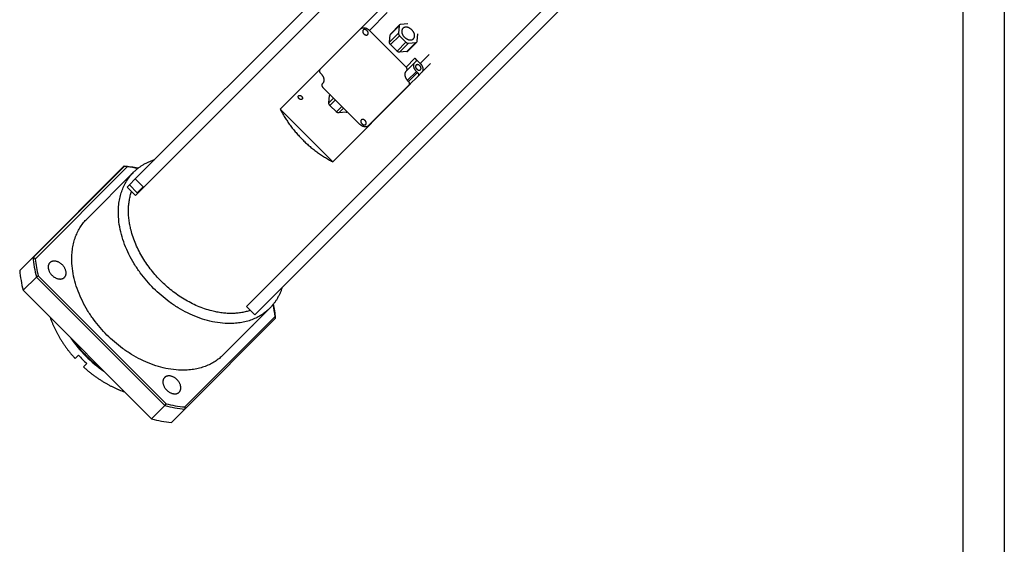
# Model space of a CAD drawing. Extents: x 52767 to 54452, y 14094 to 15292.
# Tile 7 of 8: x 54116 to 54449, y 14877 to 15055. Entities that reach past the tile are written whole.
import ezdxf

# ---------------------------------------------------------------- set-up
doc = ezdxf.new("R2010")
doc.units = 0
doc.header["$LTSCALE"] = 25.4
doc.linetypes.add('DASHEDBIDOT', pattern=[12.4, 3, -3, 0.2, -3, 0.2, -3])
doc.layers.get('0').update_dxf_attribs({"linetype": 'CONTINUOUS'})
doc.layers.add('Layer0000', color=7, linetype='CONTINUOUS', lineweight=25)

# ---------------------------------------------------------------- blocks, each defined once
blk = doc.blocks.new('ata-Border-A1-002')
at = {"color": 253, "ltscale": 0.5}
blk.add_line((841, 594), (841, 0), dxfattribs=at)
blk.add_line((834, 585), (834, 9))

msp = doc.modelspace()

# ---------------------------------------------------------------- linework, layer by layer
at = {"layer": 'Layer0000', "color": 7, "linetype": 'Continuous', "lineweight": 25}
for p, q in [((54155.4469963, 15000.7864466), (54265.4469963, 15110.7864466)), ((54155.5254235, 14995.2080195), (54272.5254235, 15112.2080195)), ((54310.0020829, 15074.7313601), (54193.0020829, 14957.7313601)), ((54312.83051, 15071.902933), (54195.83051, 14954.902933)), ((54237.5499184, 15057.4335246), (54231.5499184, 15051.4335246)), ((54217.7999184, 15037.6835246), (54231.5499184, 15051.4335246)), ((54234.5676854, 15050.9157576), (54246.942054, 15038.541389)), ((54241.7429391, 15049.7405038), (54244.7429391, 15052.7405038)), ((54244.5876735, 15052.3957695), (54244.3417231, 15049.9611119)), ((54247.5223311, 15053.1417199), (54245.0876735, 15052.8957695)), ((54230.6413944, 15050.5920486), (54204.3913944, 15024.3420486)), ((54230.6640283, 15050.5476344), (54230.6413944, 15050.5920486)), ((54241.3417231, 15046.9611119), (54241.5876735, 15049.3957695)), ((54244.7040956, 15049.0987395), (54246.8928028, 15046.9100322)), ((54250.6898328, 15047.2936101), (54250.9357832, 15049.7282677)), ((54243.8928028, 15043.9100322), (54241.7040956, 15046.0987395)), ((54247.5345672, 15043.9488758), (54250.5345672, 15046.9488758)), ((54247.7551752, 15046.5476598), (54250.1898328, 15046.7936101)), ((54247.1898328, 15043.7936101), (54244.7551752, 15043.5476598)), ((54249.942054, 15041.541389), (54251.709821, 15039.773622)), ((54250.1491608, 15040.3342822), (54247.1491608, 15037.3342822)), ((54252.2275879, 15036.7558551), (54255.2275879, 15039.7558551)), ((54218.0070252, 15036.4764178), (54218.3605786, 15036.1228644)), ((54246.8991608, 15037.0842822), (54247.1491608, 15037.3342822)), ((54250.9775879, 15035.5058551), (54247.9775879, 15032.5058551)), ((54250.7704812, 15036.7129618), (54250.4169278, 15037.0665152)), ((54252.2275879, 15036.7558551), (54250.9775879, 15035.5058551)), ((54218.8783455, 15033.1050975), (54218.6283455, 15032.8550975)), ((54231.209821, 15019.273622), (54218.8354523, 15031.6479907)), ((54222.1361119, 15006.5973311), (54248.3861119, 15032.8473311)), ((54247.9775879, 15032.5058551), (54234.2275879, 15018.7558551)), ((54247.7704812, 15033.7129618), (54247.4169278, 15034.0665152)), ((54248.3861119, 15032.8473311), (54248.3416978, 15032.8699649)), ((54220.8417231, 15026.4611119), (54221.0876735, 15028.8957695)), ((54222.1361119, 15006.5973311), (54204.3913944, 15024.3420486)), ((54223.3928028, 15023.4100322), (54221.2040956, 15025.5987395)), ((54226.6898328, 15023.2936101), (54224.2551752, 15023.0476598)), ((54151.6036688, 15005.0748471), (54120.9085959, 14974.3797742)), ((54151.754762, 15005.0188335), (54121.1111384, 14974.3752099)), ((54152.7564633, 15004.813428), (54121.6694896, 14973.7264543)), ((54139.1577828, 14987.3256602), (54154.9077828, 15003.0756602)), ((54152.6969963, 14998.0364466), (54153.4469963, 14998.7864466)), ((54152.6969963, 14998.0364466), (54155.5254235, 14995.2080195)), ((54155.4469963, 15000.7864466), (54153.4469963, 14998.7864466)), ((54153.4469963, 14998.7864466), (54156.0986468, 14996.1347962)), ((54155.4469963, 15000.7864466), (54158.0986468, 14998.1347962)), ((54156.0986468, 14996.1347962), (54158.0986468, 14998.1347962)), ((54155.4942429, 14995.1768389), (54155.5020901, 14995.2313529)), ((54155.4942429, 14995.176839), (54155.5254235, 14995.2080195)), ((54116.4085959, 14969.8797742), (54120.9085959, 14974.3797742)), ((54121.1111384, 14974.3752099), (54120.9086983, 14974.3797273)), ((54117.559059, 14963.174384), (54122.059059, 14967.674384)), ((54122.059059, 14967.674384), (54165.4684474, 14924.2649956)), ((54122.6901563, 14968.0432867), (54165.8381115, 14924.8953314)), ((54117.5590599, 14963.174383), (54160.9684474, 14919.7649956)), ((54193.0020829, 14957.7313601), (54192.9709023, 14957.7001796)), ((54192.9709023, 14957.7001796), (54193.0254162, 14957.7080268)), ((54195.83051, 14954.902933), (54193.0020829, 14957.7313601)), ((54172.162911, 14923.8107128), (54202.6731957, 14954.3209975)), ((54196.4947239, 14952.7387198), (54200.8697236, 14957.1137194)), ((54172.1738375, 14923.1145326), (54202.8689104, 14953.8096054)), ((54185.1197236, 14941.3637194), (54195.2447234, 14951.4887193)), ((54136.2563182, 14941.290682), (54135.1313182, 14940.165682)), ((54137.9597453, 14937.3372549), (54139.0847454, 14938.4622549)), ((54160.9684474, 14919.7649956), (54165.4684474, 14924.2649956)), ((54167.6738375, 14918.6145326), (54172.1738375, 14923.1145326))]:
    msp.add_line(p, q, dxfattribs=at)
at = {"layer": 'Layer0000', "color": 251, "linetype": 'DASHEDBIDOT', "lineweight": 18}
for p, q in [((54234.5676854, 15050.9157576), (54240.5676854, 15056.9157576)), ((54244.5876735, 15052.3957695), (54241.5876735, 15049.3957695)), ((54241.3417231, 15046.9611119), (54244.3417231, 15049.9611119)), ((54244.7040956, 15049.0987395), (54241.7040956, 15046.0987395)), ((54243.8928028, 15043.9100322), (54246.8928028, 15046.9100322)), ((54247.7551752, 15046.5476598), (54244.7551752, 15043.5476598)), ((54247.1898328, 15043.7936101), (54250.1898328, 15046.7936101)), ((54246.942054, 15038.541389), (54249.942054, 15041.541389)), ((54254.709821, 15042.773622), (54251.709821, 15039.773622)), ((54247.4169278, 15034.0665152), (54250.4169278, 15037.0665152)), ((54247.7704812, 15033.7129618), (54250.7704812, 15036.7129618)), ((54220.8417231, 15026.4611119), (54222.4320271, 15028.0514159)), ((54221.3376735, 15029.1457695), (54221.0876735, 15028.8957695)), ((54223.0443995, 15027.4390434), (54221.2040956, 15025.5987395)), ((54223.3928028, 15023.4100322), (54225.2331068, 15025.2503362)), ((54225.8454792, 15024.6379638), (54224.2551752, 15023.0476598)), ((54226.6898328, 15023.2936101), (54226.9398328, 15023.5436101))]:
    msp.add_line(p, q, dxfattribs=at)
at = {"layer": 'Layer0000', "color": 7, "linetype": 'Continuous', "lineweight": 25}
for centre, radius, start, end in [((54245.1448474, 15052.3521551), 0.5588784, 135.983007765, 175.524134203), ((54245.1312879, 15052.3385955), 0.5588784, 94.475865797, 134.016992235), ((54242.1448474, 15049.3521551), 0.5588784, 135.983007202, 175.52413423), ((54250.1462184, 15047.3507841), 0.5588784, 274.475865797, 314.016992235), ((54250.1326589, 15047.3372245), 0.5588784, 315.983007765, 355.524134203), ((54247.1462184, 15044.3507841), 0.5588784, 274.475865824, 314.016991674), ((54221.6448474, 15028.8521551), 0.5588784, 135.983007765, 175.524134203), ((54226.6462184, 15023.8507841), 0.5588784, 274.475865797, 314.016992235), ((54147.7418485, 14962.6556215), 42.5946593, 78.319649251, 84.798225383), ((54137.060103, 14965.6257777), 42.0445698, 69.543144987, 69.762719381), ((54140.838016, 14949.181736), 56.8942598, 77.908222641, 78.937608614), ((54148.0992538, 14962.7169657), 42.3539208, 78.901388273, 83.687503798), ((54164.2927268, 14978.370415), 43.5670477, 185.256688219, 194.211010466), ((54156.6211972, 15004.3721512), 46.4841991, 220.189281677, 221.244283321), ((54164.9126042, 14978.5534775), 43.5117341, 186.369248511, 193.978216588), ((54159.8397229, 14973.8799883), 43.6149574, 185.262367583, 194.208853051), ((54150.8406465, 14919.1478716), 56.419874, 119.930842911, 120.672627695), ((54160.9186079, 14950.3723558), 41.9410372, 5.402123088, 11.115754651), ((54160.4528151, 14949.9483175), 42.5914861, 5.201501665, 11.680502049), ((53965.2830748, 14863.1964397), 254.2789317, 20.876414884, 20.999767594), ((54193.2954458, 14953.3004352), 2.6610981, 309.178647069, 317.085425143), ((54161.8134591, 14984.6296767), 47.0740267, 315.24932408, 316.352934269), ((54169.9787525, 14972.1846892), 44.1454675, 214.725463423, 235.274536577), ((54170.5449041, 14972.7731968), 44.784369, 216.173710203, 225.020224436), ((54169.1205953, 14971.326532), 44.5220506, 222.425317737, 227.574682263), ((54170.5672602, 14972.7508408), 44.784369, 224.979775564, 233.826289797), ((53959.9829895, 15045.1900487), 238.4263866, 329.52383877, 329.699413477), ((54176.2687311, 14966.716185), 43.1021406, 255.995466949, 264.53434544), ((54176.1740517, 14966.5456596), 43.6149574, 255.791146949, 264.737632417), ((54267.7256578, 14924.9253632), 95.5689775, 180.668540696, 181.085699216), ((54171.6740517, 14962.0456596), 43.6149574, 255.791146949, 264.737632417)]:
    msp.add_arc(centre, radius, start, end, dxfattribs=at)
for points, weights in [([(54231.5499184, 15051.4335246), (54232.7999184, 15052.6835246), (54234.5676854, 15050.9157576)], [1, 0.707106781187, 1]), ([(54233.751632, 15050.806811), (54232.9914922, 15051.5669508), (54232.4539922, 15051.0294508)], [1, 0.707106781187, 1]), ([(54233.9742718, 15049.5091712), (54234.5117718, 15050.0466712), (54233.751632, 15050.806811)], [1, 0.707106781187, 1]), ([(54244.3417231, 15049.9611119), (54244.2958473, 15049.5069877), (54244.7040956, 15049.0987395)], [1, 0.866025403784, 1]), ([(54241.7040956, 15046.0987395), (54241.2958473, 15046.5069877), (54241.3417231, 15046.9611119)], [1, 0.866025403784, 1]), ([(54246.8928028, 15046.9100322), (54247.3010511, 15046.5017839), (54247.7551752, 15046.5476598)], [1, 0.866025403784, 1]), ([(54244.7551752, 15043.5476598), (54244.3010511, 15043.5017839), (54243.8928028, 15043.9100322)], [1, 0.866025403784, 1]), ([(54249.942054, 15041.541389), (54250.6491608, 15040.8342822), (54250.1491608, 15040.3342822)], [1, 0.707106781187, 1]), ([(54217.7999184, 15037.6835246), (54217.2999184, 15037.1835246), (54218.0070252, 15036.4764178)], [1, 0.707106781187, 1]), ([(54247.1491608, 15037.3342822), (54247.6491608, 15037.8342822), (54246.942054, 15038.541389)], [1, 0.707106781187, 1]), ([(54250.4169278, 15037.0665152), (54248.6491608, 15038.8342822), (54249.8991608, 15040.0842822)], [1, 0.707106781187, 1]), ([(54251.6008744, 15038.9575686), (54250.8407346, 15039.7177084), (54250.3032346, 15039.1802084)], [1, 0.707106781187, 1]), ([(54251.8235142, 15037.6599288), (54252.3610142, 15038.1974288), (54251.6008744, 15038.9575686)], [1, 0.707106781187, 1]), ([(54251.709821, 15039.773622), (54253.4775879, 15038.0058551), (54252.2275879, 15036.7558551)], [1, 0.707106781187, 1]), ([(54218.8783455, 15033.1050975), (54220.1283455, 15034.3550975), (54218.3605786, 15036.1228644)], [1, 0.707106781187, 1]), ([(54246.8991608, 15037.0842822), (54245.6491608, 15035.8342822), (54247.4169278, 15034.0665152)], [1, 0.707106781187, 1]), ([(54250.7704812, 15036.7129618), (54251.4775879, 15036.0058551), (54250.9775879, 15035.5058551)], [1, 0.707106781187, 1]), ([(54218.6283455, 15032.8550975), (54218.1283455, 15032.3550975), (54218.8354523, 15031.6479907)], [1, 0.707106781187, 1]), ([(54247.9775879, 15032.5058551), (54248.4775879, 15033.0058551), (54247.7704812, 15033.7129618)], [1, 0.707106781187, 1]), ([(54210.6307689, 15028.8526741), (54211.0432689, 15029.2651741), (54211.626632, 15028.681811)], [1, 0.707106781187, 1]), ([(54211.626632, 15028.681811), (54212.2099951, 15028.0984479), (54211.7974951, 15027.6859479)], [1, 0.707106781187, 1]), ([(54221.2040956, 15025.5987395), (54220.7958473, 15026.0069877), (54220.8417231, 15026.4611119)], [1, 0.866025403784, 1]), ([(54224.2551752, 15023.0476598), (54223.8010511, 15023.0017839), (54223.3928028, 15023.4100322)], [1, 0.866025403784, 1]), ([(54233.1008744, 15020.4575686), (54232.3407346, 15021.2177084), (54231.8032346, 15020.6802084)], [1, 0.707106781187, 1]), ([(54234.2275879, 15018.7558551), (54232.9775879, 15017.5058551), (54231.209821, 15019.273622)], [1, 0.707106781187, 1]), ([(54233.3235142, 15019.1599288), (54233.8610142, 15019.6974288), (54233.1008744, 15020.4575686)], [1, 0.707106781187, 1]), ([(54154.9077828, 15003.0756602), (54157.8031129, 15005.9709903), (54161.9344824, 15007.2739327)], [1, 0.931270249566, 0.894796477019]), ([(54130.8135593, 14971.7694959), (54128.3386855, 14974.2443697), (54126.5886855, 14972.4943697)], [1, 0.707106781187, 1]), ([(54131.538433, 14967.5446222), (54133.288433, 14969.2946222), (54130.8135593, 14971.7694959)], [1, 0.707106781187, 1]), ([(54205.0679961, 14964.1404191), (54203.7650537, 14960.0090495), (54200.8697236, 14957.1137194)], [0.894796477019, 0.931270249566, 1]), ([(54126.688978, 14954.044465), (54129.2976537, 14946.5489425), (54135.1313182, 14940.165682)], [0.949392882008, 0.93953933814, 1]), ([(54137.9597454, 14937.3372549), (54144.3430058, 14931.5035904), (54151.8385284, 14928.8949146)], [1, 0.939539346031, 0.949392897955]), ([(54169.5635593, 14933.0194959), (54167.0886855, 14935.4943697), (54165.3386855, 14933.7443697)], [1, 0.707106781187, 1]), ([(54170.288433, 14928.7946222), (54172.038433, 14930.5446222), (54169.5635593, 14933.0194959)], [1, 0.707106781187, 1])]:
    msp.add_rational_spline(points, weights, degree=2, dxfattribs=at)
for points, weights, knots in [([(54232.4539922, 15051.0294508), (54231.9164922, 15050.4919508), (54232.676632, 15049.731811), (54233.4367718, 15048.9716712), (54233.9742718, 15049.5091712)], [1, 0.707106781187, 1, 0.707106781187, 1], [0.25, 0.25, 0.25, 0.5, 0.5, 0.75, 0.75, 0.75]), ([(54245.8709862, 15051.6124568), (54244.6209862, 15050.3624568), (54246.3887532, 15048.5946898), (54248.1565201, 15046.8269229), (54249.4065201, 15048.0769229)], [1, 0.707106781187, 1, 0.707106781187, 1], [0.5, 0.5, 0.5, 0.75, 0.75, 1, 1, 1]), ([(54249.4065201, 15048.0769229), (54250.6565201, 15049.3269229), (54248.8887532, 15051.0946898), (54247.1209862, 15052.8624568), (54245.8709862, 15051.6124568)], [1, 0.707106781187, 1, 0.707106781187, 1], [0, 0, 0, 0.25, 0.25, 0.5, 0.5, 0.5]), ([(54250.3032346, 15039.1802084), (54249.7657346, 15038.6427084), (54250.5258744, 15037.8825686), (54251.2860142, 15037.1224288), (54251.8235142, 15037.6599288)], [1, 0.707106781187, 1, 0.707106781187, 1], [0.25, 0.25, 0.25, 0.5, 0.5, 0.75, 0.75, 0.75]), ([(54211.7974951, 15027.6859479), (54211.3849951, 15027.2734479), (54210.801632, 15027.856811), (54210.2182689, 15028.4401741), (54210.6307689, 15028.8526741)], [1, 0.707106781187, 1, 0.707106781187, 1], [0.25, 0.25, 0.25, 0.5, 0.5, 0.75, 0.75, 0.75]), ([(54204.3913944, 15024.3420486), (54207.2394822, 15018.7439608), (54211.8887532, 15014.0946898), (54216.5380241, 15009.4454188), (54222.1361119, 15006.5973311)], [0.880844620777, 0.916772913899, 1, 0.916772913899, 0.880844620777], [0.42896123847, 0.42896123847, 0.42896123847, 0.5, 0.5, 0.57103876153, 0.57103876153, 0.57103876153]), ([(54231.8032346, 15020.6802084), (54231.2657346, 15020.1427084), (54232.0258744, 15019.3825686), (54232.7860142, 15018.6224288), (54233.3235142, 15019.1599288)], [1, 0.707106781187, 1, 0.707106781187, 1], [0.25, 0.25, 0.25, 0.5, 0.5, 0.75, 0.75, 0.75]), ([(54200.8697236, 14957.1137194), (54184.6197236, 14940.8637194), (54161.6387532, 14963.8446898), (54138.6577828, 14986.8256602), (54154.9077828, 15003.0756602)], [1, 0.707106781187, 1, 0.707106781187, 1], [0.25, 0.25, 0.25, 0.5, 0.5, 0.75, 0.75, 0.75]), ([(54194.325377, 14956.408066), (54179.2796013, 14951.2038417), (54164.1387532, 14966.3446898), (54148.997905, 14981.485538), (54154.2021294, 14996.5313136)], [0.899172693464, 0.771817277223, 1, 0.771817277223, 0.899172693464], [0.3052338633, 0.3052338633, 0.3052338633, 0.5, 0.5, 0.6947661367, 0.6947661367, 0.6947661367]), ([(54185.1197236, 14941.3637194), (54168.8697236, 14925.1137194), (54145.8887532, 14948.0946898), (54122.9077828, 14971.0756602), (54139.1577828, 14987.3256602)], [1, 0.707106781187, 1, 0.707106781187, 1], [0.25, 0.25, 0.25, 0.5, 0.5, 0.75, 0.75, 0.75]), ([(54126.5886855, 14972.4943697), (54124.8386855, 14970.7443697), (54127.3135593, 14968.2694959), (54129.788433, 14965.7946222), (54131.538433, 14967.5446222)], [1, 0.707106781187, 1, 0.707106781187, 1], [0.25, 0.25, 0.25, 0.5, 0.5, 0.75, 0.75, 0.75]), ([(54165.3386855, 14933.7443697), (54163.5886855, 14931.9943697), (54166.0635593, 14929.5194959), (54168.538433, 14927.0446222), (54170.288433, 14928.7946222)], [1, 0.707106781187, 1, 0.707106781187, 1], [0.25, 0.25, 0.25, 0.5, 0.5, 0.75, 0.75, 0.75])]:
    msp.add_rational_spline(points, weights, degree=2, knots=knots, dxfattribs=at)
msp.add_open_spline([(54196.4946572, 14952.7397436), (54196.2020703, 14952.4492196), (54195.716432, 14951.9873878), (54195.0931017, 14951.3741993), (54194.971451, 14951.2425254), (54194.9765691, 14951.2376052)], degree=3, knots=[1.1399569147, 1.1399569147, 1.1399569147, 1.1399569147, 2.2204565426, 2.2204565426, 2.9751377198, 2.9751377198, 2.9751377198, 2.9751377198], dxfattribs=at)

# ---------------------------------------------------------------- block references
at = {"xscale": 2, "yscale": 2, "zscale": 2}
msp.add_blockref('ata-Border-A1-002', (52767.0214475, 14103.7975489), dxfattribs=at)

doc.saveas('drawing.dxf')
